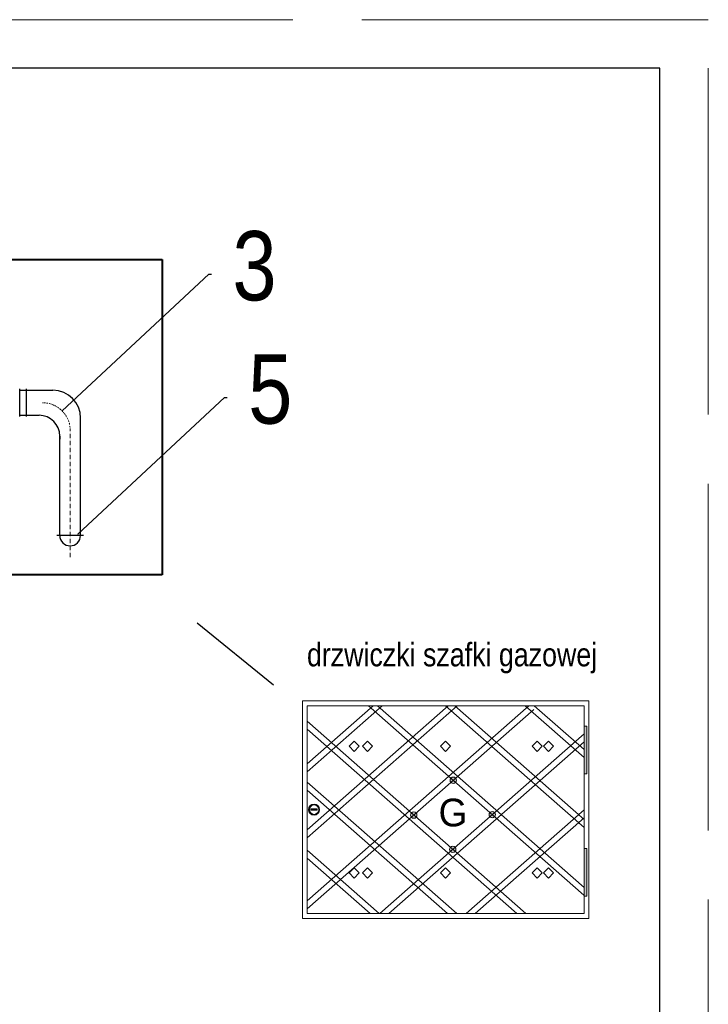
# Model space of a CAD drawing. Extents: x 34439 to 126910, y -74890 to 17912.
# Tile 76 of 256: x 107399 to 108393, y -57552 to -56131. Entities that reach past the tile are written whole.
import ezdxf
from ezdxf.lldxf.tags import DXFTag

# ---------------------------------------------------------------- set-up
doc = ezdxf.new("R2010")
doc.units = 0
doc.header["$MEASUREMENT"] = 0
for name, pattern in [('DASHDOT', [8.5, 4, -2, 0.5, -2]), ('IS_osie_v002', [10.01, 6, -2, 0.01, -2]), ('Przekrojowa', [600, 500, -100])]:
    doc.linetypes.add(name, pattern=pattern)
for name, color, linetype, lineweight in [('drzwi - nowe', 254, 'Continuous', 9), ('gaz', 1, 'Continuous', 30), ('WYMIARKI', 10, 'Continuous', 13), ('WYMIARY-I-OPISY', 3, 'Continuous', 9)]:
    doc.layers.add(name, color=color, linetype=linetype, lineweight=lineweight)
doc.styles.get("Standard").update_dxf_attribs({"font": 'ARIALN.TTF'})
tags = doc.linetypes.add('HIDDEN', pattern=[0.375, 0.25, -0.125]).pattern_tags.tags
tags[6:7] = [DXFTag(74, 4), DXFTag(75, 0), DXFTag(340, '0'), DXFTag(46, 1.0), DXFTag(50, 0.0), DXFTag(44, 0.0), DXFTag(45, 0.0)]
tags[4:5] = [DXFTag(74, 4), DXFTag(75, 0), DXFTag(340, '0'), DXFTag(46, 1.0), DXFTag(50, 0.0), DXFTag(44, 0.0), DXFTag(45, 0.0)]
doc.dimstyles.new('zewn', dxfattribs={"dimtxt": 10, "dimasz": 7, "dimexe": 1.25, "dimexo": 10, "dimgap": 3, "dimtad": 1, "dimdec": 0, "dimtxsty": 'Standard', "dimblk": 'ARCHTICK', "dimcen": 10, "dimadec": 0, "dimazin": 0, "dimtfac": 1, "dimtdec": 0, "dimtmove": 0, "dimatfit": 3, "dimfxl": 1, "dimarcsym": 0})

# ---------------------------------------------------------------- blocks, each defined once
blk = doc.blocks.new('_ArchTick')
at = {"color": 0, "linetype": 'ByBlock', "const_width": 0.15}
blk.add_lwpolyline([(-0.5, -0.5), (0.5, 0.5)], dxfattribs=at)

msp = doc.modelspace()

# ---------------------------------------------------------------- hatches: boundary and pattern name
at = {"layer": 'drzwi - nowe'}
h = msp.add_hatch(color=256, dxfattribs=at)
h.paths.add_polyline_path([(108217.4, -57151), (108213.8, -57151), (108213.8, -57219.8), (108217.4, -57219.8)])
h.paths.add_polyline_path([(108217.4, -57327.4), (108213.8, -57327.4), (108213.8, -57396.3), (108217.4, -57396.3)])
h = msp.add_hatch(color=256, dxfattribs=at)
h.paths.add_polyline_path([(107964.3, -57276.1), (107967.8, -57279.2), (107971.2, -57276.1, 0.452414)])
h.paths.add_polyline_path([(107971.2, -57276.1), (107967.8, -57279.2), (107971.2, -57282.2, 0.182248), (107972.4, -57279.2, 0.182248)])
h.paths.add_polyline_path([(107964.3, -57276.1, 0.182248), (107963.1, -57279.2, 0.182248), (107964.3, -57282.2), (107967.8, -57279.2)])
h.paths.add_polyline_path([(107967.8, -57279.2), (107964.3, -57282.2, 0.452414), (107971.2, -57282.2)])
h.paths.add_polyline_path([(108020.6, -57325.7), (108024.1, -57328.7), (108027.6, -57325.7, 0.452414)])
h.paths.add_polyline_path([(108020.6, -57325.7, 0.182248), (108019.5, -57328.7, 0.182248), (108020.6, -57331.8), (108024.1, -57328.7)])
h.paths.add_polyline_path([(108027.6, -57331.8), (108024.1, -57328.7), (108020.6, -57331.8, 0.452414)])
h.paths.add_polyline_path([(108027.6, -57325.7), (108024.1, -57328.7), (108027.6, -57331.8, 0.182248), (108028.7, -57328.7, 0.182248)])
h.paths.add_polyline_path([(108084.6, -57281.6), (108081.1, -57278.6), (108077.7, -57281.6, 0.452414)])
h.paths.add_polyline_path([(108081.1, -57278.6), (108077.7, -57275.5, 0.182248), (108076.5, -57278.6, 0.182248), (108077.7, -57281.6)])
h.paths.add_polyline_path([(108084.6, -57275.5), (108081.1, -57278.6), (108084.6, -57281.6, 0.182248), (108085.8, -57278.6, 0.182248)])
h.paths.add_polyline_path([(108084.6, -57275.5, 0.452414), (108077.7, -57275.5), (108081.1, -57278.6)])
h.paths.add_polyline_path([(108028.2, -57226, 0.452414), (108021.3, -57226), (108024.8, -57229)])
h.paths.add_polyline_path([(108029.4, -57229, 0.182248), (108028.2, -57226), (108024.8, -57229), (108028.2, -57232.1, 0.182248)])
h.paths.add_polyline_path([(108024.8, -57229), (108021.3, -57232.1, 0.452414), (108028.2, -57232.1)])
h.paths.add_polyline_path([(108024.8, -57229), (108021.3, -57226, 0.182248), (108020.1, -57229, 0.182248), (108021.3, -57232.1)])
h = msp.add_hatch(color=256, dxfattribs=at)
h.paths.add_polyline_path([(107815.7, -57271.3, 1), (107831.8, -57271.3, 1)])
h.paths.add_polyline_path([(107830.6, -57271.4, -1), (107817, -57271.4, -1)], flags=16)
h.paths.add_polyline_path([(107828.1, -57270.4), (107828.1, -57272.2), (107819.4, -57272.2), (107819.4, -57270.4)], flags=0)

# ---------------------------------------------------------------- linework, layer by layer
at = {"color": 62, "linetype": 'Przekrojowa', "lineweight": 18}
for p, q in [((108393, -56131.3), (106293, -56131.3)), ((108393, -59101.3), (108393, -56131.3)), ((108393, -59101.3), (108393, -56131.3))]:
    msp.add_line(p, q, dxfattribs=at)
at = {"linetype": 'Continuous'}
for p, q in [((108323, -56201.3), (106493, -56201.3)), ((108323, -59031.3), (108323, -56201.3)), ((108323, -59031.3), (108323, -56201.3))]:
    msp.add_line(p, q, dxfattribs=at)
msp.add_line((107765.2, -57091.7), (107655, -57002.4))
at = {"layer": 'drzwi - nowe'}
for p, q in [((107807.2, -57428.5), (107807.2, -57114.4)), ((107807.2, -57114.4), (108220.4, -57114.4)), ((107813.8, -57121.4), (108213.8, -57121.4)), ((107813.8, -57421.4), (107813.8, -57121.4)), ((108134, -57121.4), (107813.8, -57403)), ((108030.4, -57121.4), (107813.8, -57311.9)), ((108017.3, -57121.4), (107813.8, -57300.3)), ((107922.1, -57121.4), (107813.8, -57216.7)), ((107909, -57121.4), (107813.8, -57205.1)), ((107902.4, -57121.4), (108213.5, -57394.9)), ((107915.5, -57121.4), (108213.8, -57383.6)), ((108013.7, -57121.4), (108213.8, -57297.3)), ((108026.9, -57121.4), (108213.8, -57285.7)), ((108128.6, -57121.4), (108213.8, -57196.3)), ((108141.7, -57121.4), (108213.8, -57184.8)), ((108213.8, -57121.4), (108213.8, -57421.4)), ((108220.4, -57428.5), (108220.4, -57114.4)), ((108141.1, -57126.8), (107813.8, -57414.5)), ((107813.8, -57143.8), (108129.6, -57421.4)), ((107813.8, -57155.4), (108116.5, -57421.4)), ((108213.8, -57162), (107918.6, -57421.4)), ((107881.7, -57172.6), (107874.6, -57180)), ((107881.7, -57187.4), (107874.6, -57180)), ((107881.7, -57172.6), (107888.8, -57180)), ((107881.7, -57187.4), (107888.8, -57180)), ((107901, -57172.6), (107893.9, -57180)), ((107901, -57187.4), (107893.9, -57180)), ((107901, -57172.6), (107908.1, -57180)), ((107901, -57187.4), (107908.1, -57180)), ((108213.8, -57173.6), (107931.8, -57421.4)), ((108013.8, -57172.6), (108006.6, -57180)), ((108013.8, -57187.4), (108006.6, -57180)), ((108013.8, -57172.6), (108020.9, -57180)), ((108013.8, -57187.4), (108020.9, -57180)), ((108145.8, -57172.6), (108138.7, -57180)), ((108145.8, -57187.4), (108138.7, -57180)), ((108145.8, -57172.6), (108153, -57180)), ((108145.8, -57187.4), (108153, -57180)), ((108162.3, -57172.6), (108155.1, -57180)), ((108162.3, -57187.4), (108155.1, -57180)), ((108162.3, -57172.6), (108169.4, -57180)), ((108162.3, -57187.4), (108169.4, -57180)), ((107813.8, -57231.6), (108029.8, -57421.4)), ((107813.8, -57243.1), (108016.6, -57421.4)), ((108213.8, -57271.5), (108043.2, -57421.4)), ((108213.8, -57283.1), (108056.4, -57421.4)), ((107813.8, -57330), (107917.8, -57421.4)), ((107813.8, -57341.5), (107904.7, -57421.4)), ((107881.7, -57355.4), (107874.6, -57362.8)), ((107881.7, -57370.2), (107874.6, -57362.8)), ((107881.7, -57355.4), (107888.8, -57362.8)), ((107881.7, -57370.2), (107888.8, -57362.8)), ((107901, -57355.4), (107893.9, -57362.8)), ((107901, -57370.2), (107893.9, -57362.8)), ((107901, -57355.4), (107908.1, -57362.8)), ((107901, -57370.2), (107908.1, -57362.8)), ((108013.8, -57355.4), (108006.6, -57362.8)), ((108013.8, -57370.2), (108006.6, -57362.8)), ((108013.8, -57355.4), (108020.9, -57362.8)), ((108013.8, -57370.2), (108020.9, -57362.8)), ((108145.8, -57355.4), (108138.7, -57362.8)), ((108145.8, -57370.2), (108138.7, -57362.8)), ((108145.8, -57355.4), (108153, -57362.8)), ((108145.8, -57370.2), (108153, -57362.8)), ((108162.3, -57355.4), (108155.1, -57362.8)), ((108162.3, -57370.2), (108155.1, -57362.8)), ((108162.3, -57355.4), (108169.4, -57362.8)), ((108162.3, -57370.2), (108169.4, -57362.8)), ((108213.8, -57421.4), (107813.8, -57421.4)), ((107807.2, -57428.5), (108220.4, -57428.5))]:
    msp.add_line(p, q, dxfattribs=at)
for points in [[(108213.8, -57151), (108217.4, -57151), (108217.4, -57219.8), (108213.8, -57219.8)], [(107819.4, -57270.4), (107828.1, -57270.4), (107828.1, -57272.2), (107819.4, -57272.2)], [(108213.8, -57396.3), (108217.4, -57396.3), (108217.4, -57327.4), (108213.8, -57327.4)]]:
    msp.add_lwpolyline(points, close=True, dxfattribs=at)
for centre, radius in [((108024.8, -57229), 4.62), ((107823.8, -57271.3), 8.06), ((107823.8, -57271.4), 6.78), ((107967.8, -57279.2), 4.62), ((108081.1, -57278.6), 4.62), ((108024.1, -57328.7), 4.62)]:
    msp.add_circle(centre, radius, dxfattribs=at)
at = {"layer": 'gaz'}
for p, q in [((107398.8, -56664.2), (107398.8, -56704.2)), ((107398.8, -56664.2), (107398.8, -56704.2)), ((107398.8, -56666.2), (107437.3, -56666.2)), ((107408.3, -56664.2), (107408.3, -56704.2)), ((107408.3, -56664.2), (107408.3, -56704.2)), ((107408.3, -56666.2), (107446.8, -56666.2)), ((107398.8, -56702.2), (107417.3, -56702.2)), ((107408.3, -56702.2), (107426.8, -56702.2)), ((107486.8, -56875.7), (107486.8, -56706.2)), ((107456.8, -56875.7), (107456.8, -56732.2)), ((107456.8, -56732.2), (107456.8, -56736.9)), ((107491, -56875.7), (107452.6, -56875.7))]:
    msp.add_line(p, q, dxfattribs=at)
for centre, radius, start, end in [((107446.8, -56706.2), 40, 0, 90), ((107426.8, -56732.2), 30, 0, 90), ((107471.7, -56875.7), 15, 180, 0)]:
    msp.add_arc(centre, radius, start, end, dxfattribs=at)
at = {"layer": 'WYMIARY-I-OPISY', "linetype": 'HIDDEN', "lineweight": 40, "ltscale": 10}
for p, q in [((107004.7, -56477.6), (107604.7, -56477.6)), ((107604.7, -56477.6), (107604.7, -56932.4)), ((107604.7, -56932.4), (107004.7, -56932.4))]:
    msp.add_line(p, q, dxfattribs=at)
at = {"layer": 'WYMIARY-I-OPISY', "linetype": 'IS_osie_v002'}
msp.add_line((107471.8, -56906.9), (107471.8, -56724.2), dxfattribs=at)
at = {"layer": 'WYMIARY-I-OPISY', "linetype": 'DASHDOT', "ltscale": 0.5}
msp.add_arc((107431.8, -56724.2), 40, 0, 90, dxfattribs=at)

# ---------------------------------------------------------------- texts
at = {"layer": 'drzwi - nowe', "insert": (108003.6, -57296.1), "char_height": 40, "width": 63.248, "attachment_point": 7}
msp.add_mtext('{\\fVani|b0|i0|c0|p34;G}', dxfattribs=at)
at = {"layer": 'WYMIARKI', "insert": (107813.6, -57030.8), "char_height": 33.75, "width": 1423.796, "attachment_point": 1}
msp.add_mtext('{\\fArial Narrow|b0|i0|c238|p0;drzwiczki szafki gazowej}', dxfattribs=at)
at = {"layer": 'WYMIARY-I-OPISY', "char_height": 100, "attachment_point": 4}
for s, insert in [('3', (107706, -56487.1)), ('5', (107728.8, -56665))]:
    msp.add_mtext(s, dxfattribs=dict(at, insert=insert))

# ---------------------------------------------------------------- leaders
at = {"layer": 'WYMIARY-I-OPISY', "annotation_type": 0, "has_hookline": 1, "hookline_direction": 0}
for points, text_width in [([(107460, -56695.9), (107671.7, -56498.7), (107675.7, -56498.7)], 53.7), ([(107482.8, -56873.8), (107694.4, -56676.6), (107698.4, -56676.6)], 54.4)]:
    msp.add_leader(points, dimstyle='zewn', override={"dimasz": 4, "dimtad": 0, "dimldrblk": 'DotSmall'}, dxfattribs=dict(at, text_width=text_width))

doc.saveas('drawing.dxf')
